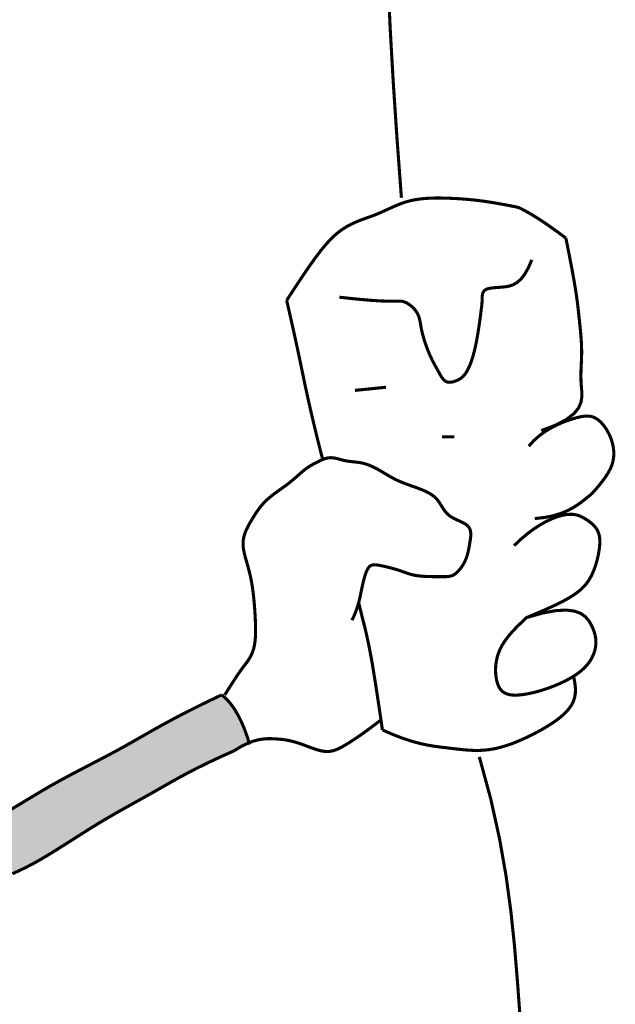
# Model space of a CAD drawing. Header units: feet. Extents: x 7.6 to 16.1, y -7.1 to 3.9.
# Tile 7 of 9: x 12.265 to 12.67, y -1.672 to -1.004. Entities that reach past the tile are written whole.
import ezdxf

# ---------------------------------------------------------------- set-up
doc = ezdxf.new("R2010")
doc.units = ezdxf.units.FT
doc.header["$MEASUREMENT"] = 0
doc.layers.get('0').update_dxf_attribs({"linetype": 'CONTINUOUS'})
doc.layers.add('FACE', color=7, linetype='CONTINUOUS')

msp = doc.modelspace()

# ---------------------------------------------------------------- hatches: boundary and pattern name
msp.add_hatch(color=7).paths.add_polyline_path([(11.27199, -1.45956), (11.28003, -1.46642), (11.29447, -1.46665), (11.3108, -1.46831), (11.3373, -1.47375), (11.3702, -1.48273), (11.39965, -1.48986), (11.42576, -1.49481), (11.45179, -1.49723), (11.46692, -1.49662), (11.48478, -1.49431), (11.49761, -1.4941), (11.50896, -1.49641), (11.51842, -1.50062), (11.52683, -1.50608), (11.53797, -1.51406), (11.54503, -1.51768), (11.55133, -1.51915), (11.55953, -1.51831), (11.58308, -1.5099), (11.60116, -1.50381), (11.61885, -1.49852), (11.63718, -1.4935), (11.64699, -1.50185), (11.65727, -1.50942), (11.67202, -1.51669), (11.69093, -1.5225), (11.71187, -1.52687), (11.7133, -1.50756), (11.73275, -1.52008), (11.75942, -1.53657), (11.77334, -1.54418), (11.78263, -1.54845), (11.7981, -1.55286), (11.8233, -1.55699), (11.84946, -1.56095), (11.8633, -1.56195), (11.88671, -1.56091), (11.91308, -1.55884), (11.93982, -1.55851), (11.95842, -1.5574), (11.98574, -1.55444), (11.97126, -1.55958), (11.96313, -1.56291), (11.95562, -1.56792), (11.94853, -1.57187), (11.94124, -1.57438), (11.95354, -1.57896), (11.96438, -1.58146), (11.97439, -1.58292), (11.98663, -1.58377), (11.99747, -1.58502), (12.00602, -1.58711), (12.01311, -1.59023), (12.02145, -1.59544), (12.02875, -1.60065), (12.0348, -1.60419), (12.04189, -1.60753), (12.04877, -1.60961), (12.05669, -1.60982), (12.06983, -1.60774), (12.08338, -1.60482), (12.09297, -1.60357), (12.10298, -1.60211), (12.1132, -1.59982), (12.13375, -1.59272), (12.18254, -1.57209), (12.19359, -1.5673), (12.21799, -1.55897), (12.23375, -1.55243), (12.24814, -1.54555), (12.2692, -1.53367), (12.29005, -1.52159), (12.31319, -1.50909), (12.34895, -1.48962), (12.38086, -1.47232), (12.40213, -1.46211), (12.40901, -1.46857), (12.41526, -1.47961), (12.41902, -1.48837), (12.4211, -1.49462), (12.40922, -1.50045), (12.39231, -1.50804), (12.36458, -1.52283), (12.32621, -1.54471), (12.30298, -1.55897), (12.28755, -1.56918), (12.27546, -1.57543), (12.25606, -1.58501), (12.23187, -1.59564), (12.2224, -1.59988), (12.20551, -1.60843), (12.19175, -1.61509), (12.18195, -1.61926), (12.1613, -1.62468), (12.14733, -1.62843), (12.12919, -1.63301), (12.11939, -1.63551), (12.1122, -1.63784), (12.10595, -1.64118), (12.10073, -1.6441), (12.09677, -1.6466), (12.09073, -1.64764), (12.07946, -1.64785), (12.03901, -1.64451), (12.00615, -1.64051), (11.98363, -1.63801), (11.96111, -1.63676), (11.95173, -1.63634), (11.93609, -1.63384), (11.91774, -1.63009), (11.90773, -1.62821), (11.89209, -1.62592), (11.88875, -1.6255), (11.88636, -1.59537), (11.8047, -1.59915), (11.80486, -1.60401), (11.8011, -1.60358), (11.79236, -1.60119), (11.78581, -1.59807), (11.78003, -1.59569), (11.77541, -1.59439), (11.77173, -1.59417), (11.76797, -1.59439), (11.76342, -1.59533), (11.75895, -1.59677), (11.75185, -1.59984), (11.7434, -1.60431), (11.73307, -1.61088), (11.7204, -1.6191), (11.70328, -1.62902), (11.68262, -1.63918), (11.6727, -1.64245), (11.66236, -1.64572), (11.65684, -1.64787), (11.64605, -1.65344), (11.63674, -1.65825), (11.63213, -1.6605), (11.62568, -1.66295), (11.61596, -1.66602), (11.60982, -1.66786), (11.60512, -1.66991), (11.60164, -1.67154), (11.5998, -1.67369), (11.59959, -1.67594), (11.60041, -1.6787), (11.60235, -1.68259), (11.60481, -1.68698), (11.60658, -1.69163), (11.60831, -1.69735), (11.61031, -1.70371), (11.6124, -1.70852), (11.61476, -1.71225), (11.61907, -1.71733), (11.62323, -1.72358), (11.6261, -1.72855), (11.62891, -1.73384), (11.63321, -1.74409), (11.63843, -1.75567), (11.64104, -1.7617), (11.62297, -1.76051), (11.60546, -1.76135), (11.5892, -1.76385), (11.57752, -1.76676), (11.57014, -1.77034), (11.56118, -1.77674), (11.55138, -1.78633), (11.54344, -1.79691), (11.53805, -1.80695), (11.53429, -1.81839), (11.53243, -1.82796), (11.53083, -1.84118), (11.53045, -1.86407), (11.53109, -1.88084), (11.5334, -1.90446), (11.53577, -1.92138), (11.53832, -1.93749), (11.60277, -1.93573), (11.59911, -1.88663), (11.59597, -1.85739), (11.5957, -1.84718), (11.59802, -1.83686), (11.60215, -1.82938), (11.6099, -1.82473), (11.61739, -1.82396), (11.6252, -1.82648), (11.63111, -1.83137), (11.63437, -1.83788), (11.63621, -1.84542), (11.63725, -1.86487), (11.63876, -1.91024), (11.64199, -2.01725), (11.63697, -2.01565), (11.62921, -2.01155), (11.62214, -2.00608), (11.61507, -2.00243), (11.60708, -2.00061), (11.59659, -2.00175), (11.58786, -2.00519), (11.57714, -2.01067), (11.56801, -2.01591), (11.56162, -2.02047), (11.55387, -2.03027), (11.54814, -2.0411), (11.5438, -2.05318), (11.54038, -2.06139), (11.53194, -2.04178), (11.51609, -2.00687), (11.50699, -1.98183), (11.5033, -1.96466), (11.49962, -1.94872), (11.49381, -1.92832), (11.49068, -1.91582), (11.48827, -1.89986), (11.48685, -1.87883), (11.48628, -1.85166), (11.48557, -1.83761), (11.48443, -1.81668), (11.48372, -1.8049), (11.484, -1.79007), (11.48585, -1.77815), (11.49169, -1.75921), (11.49638, -1.74402), (11.4995, -1.73096), (11.50529, -1.69915), (11.50839, -1.67974), (11.51209, -1.66553), (11.51739, -1.65436), (11.52668, -1.64285), (11.53427, -1.63536), (11.54658, -1.62734), (11.55797, -1.62085), (11.56186, -1.61796), (11.56918, -1.61084), (11.57557, -1.60206), (11.58356, -1.59169), (11.59085, -1.5842), (11.59594, -1.57871), (11.58086, -1.57722), (11.56045, -1.57529), (11.54997, -1.57428), (11.53469, -1.57348), (11.51917, -1.57137), (11.50059, -1.56827), (11.48508, -1.56595), (11.4737, -1.56356), (11.45292, -1.55687), (11.4378, -1.55197), (11.42751, -1.54918), (11.41133, -1.54599), (11.39402, -1.54238), (11.37854, -1.53839), (11.35924, -1.53188), (11.34193, -1.52524), (11.32667, -1.5195), (11.31017, -1.51454), (11.29604, -1.51214), (11.28274, -1.511), (11.27794, -1.51075), (11.27062, -1.51516), (11.26848, -1.50646), (11.26733, -1.49709), (11.26758, -1.48927), (11.26935, -1.47527), (11.27124, -1.46102)])

# ---------------------------------------------------------------- linework, layer by layer
at = {"color": 7}
msp.add_lwpolyline([(12.24814, -1.54555), (12.2692, -1.53367), (12.29005, -1.52159), (12.31319, -1.50909), (12.34895, -1.48962), (12.38086, -1.47232), (12.40213, -1.46211), (12.40901, -1.46857), (12.41526, -1.47961), (12.41902, -1.48837), (12.4211, -1.49462), (12.40922, -1.50045), (12.39231, -1.50804), (12.36458, -1.52283), (12.32621, -1.54471), (12.30298, -1.55897), (12.28755, -1.56918), (12.27546, -1.57543), (12.25606, -1.58501)], dxfattribs=at)
at = {"layer": 'FACE', "const_width": 0.0021}
for points in [[(12.51539, -0.97577), (12.51695, -1.01043), (12.51903, -1.04668), (12.52157, -1.08471), (12.52455, -1.12472)], [(12.44667, -1.19427), (12.45235, -1.18559), (12.45744, -1.17792), (12.46203, -1.1712), (12.46621, -1.16534), (12.47006, -1.16027), (12.47366, -1.15594), (12.47711, -1.15225), (12.48048, -1.14915), (12.48385, -1.14656), (12.48722, -1.1444), (12.49058, -1.1426), (12.49391, -1.14108), (12.49719, -1.13977), (12.50042, -1.13859), (12.50358, -1.13747), (12.50666, -1.13632), (12.50964, -1.13509), (12.51255, -1.1338), (12.51542, -1.13248), (12.51828, -1.13118), (12.52116, -1.12992), (12.52408, -1.12875), (12.52707, -1.12771), (12.53017, -1.12683), (12.53339, -1.12613), (12.53671, -1.12561), (12.54011, -1.12525), (12.54355, -1.12502), (12.54701, -1.12491), (12.55045, -1.12489), (12.55386, -1.12495), (12.55719, -1.12506), (12.56044, -1.1252), (12.56359, -1.12538), (12.56668, -1.1256), (12.56969, -1.12584), (12.57266, -1.12613), (12.57558, -1.12645), (12.57848, -1.1268), (12.58136, -1.1272), (12.58422, -1.12762), (12.58704, -1.12807), (12.58976, -1.12854), (12.59234, -1.129), (12.59475, -1.12944), (12.59693, -1.12985), (12.59884, -1.13022), (12.60043, -1.13053), (12.6017, -1.13078), (12.60269, -1.131), (12.60351, -1.13121), (12.60423, -1.13144), (12.60496, -1.13174), (12.60577, -1.13213), (12.60676, -1.13264), (12.60801, -1.13331), (12.60961, -1.13418), (12.61163, -1.13532), (12.61414, -1.1368), (12.61719, -1.13871), (12.62085, -1.1411), (12.62519, -1.14408), (12.63026, -1.1477), (12.63615, -1.15205)], [(12.63615, -1.15205), (12.63844, -1.16342), (12.64026, -1.17287), (12.64167, -1.18065), (12.64273, -1.18705), (12.64352, -1.19232), (12.6441, -1.19672), (12.64455, -1.20053), (12.64492, -1.20402), (12.64529, -1.2074), (12.64564, -1.21072), (12.64597, -1.21397), (12.64627, -1.21715), (12.64652, -1.22027), (12.64671, -1.22332), (12.64683, -1.22629), (12.64688, -1.22919), (12.64684, -1.23202), (12.64674, -1.23481), (12.64661, -1.23759), (12.64648, -1.2404), (12.6464, -1.24327), (12.64637, -1.24624), (12.64645, -1.24933), (12.64666, -1.25259), (12.64696, -1.25604), (12.64702, -1.25965), (12.64642, -1.26339), (12.64477, -1.26721), (12.64164, -1.27108), (12.63665, -1.27497), (12.62937, -1.27883), (12.61941, -1.28262)], [(12.48247, -1.19214), (12.49443, -1.19343), (12.50372, -1.19424), (12.51072, -1.19468), (12.51584, -1.19484), (12.51944, -1.19484), (12.52193, -1.19478), (12.52369, -1.19478), (12.52512, -1.19492), (12.52652, -1.19531), (12.52794, -1.19593), (12.52935, -1.19675), (12.53071, -1.19773), (12.532, -1.19884), (12.53319, -1.20005), (12.53424, -1.20133), (12.53512, -1.20264), (12.53582, -1.20396), (12.53636, -1.20529), (12.53677, -1.20666), (12.5371, -1.20808), (12.53738, -1.20956), (12.53765, -1.21113), (12.53794, -1.21279), (12.53829, -1.21457), (12.53873, -1.21648), (12.53926, -1.21848), (12.53987, -1.22054), (12.54053, -1.22264), (12.54125, -1.22474), (12.542, -1.22681), (12.54278, -1.22881), (12.54356, -1.23072), (12.54435, -1.23249), (12.54514, -1.23415), (12.54592, -1.23571), (12.54668, -1.23716), (12.54743, -1.23854), (12.54816, -1.23985), (12.54886, -1.24109), (12.54954, -1.2423), (12.55018, -1.24346), (12.55081, -1.24458), (12.55142, -1.24563), (12.55204, -1.24659), (12.55268, -1.24746), (12.55334, -1.24822), (12.55405, -1.24884), (12.55481, -1.24931), (12.55563, -1.24963), (12.5565, -1.2498), (12.55742, -1.24983), (12.55836, -1.24975), (12.55932, -1.24957), (12.56029, -1.24931), (12.56124, -1.24898), (12.56218, -1.24861), (12.56308, -1.24819), (12.56396, -1.24772), (12.56481, -1.24718), (12.56564, -1.24654), (12.56646, -1.24579), (12.56726, -1.2449), (12.56805, -1.24386), (12.56884, -1.24264), (12.56963, -1.24122), (12.57042, -1.2396), (12.57119, -1.23778), (12.57195, -1.23575), (12.5727, -1.2335), (12.57343, -1.23103), (12.57413, -1.22835), (12.5748, -1.22543), (12.57544, -1.22231), (12.57604, -1.21903), (12.5766, -1.2157), (12.57712, -1.2124), (12.57759, -1.20922), (12.578, -1.20623), (12.57835, -1.20353), (12.57865, -1.20121), (12.57888, -1.19932), (12.57905, -1.19783), (12.57918, -1.19665), (12.57926, -1.19573), (12.57931, -1.19498), (12.57934, -1.19435), (12.57934, -1.19376), (12.57935, -1.19314), (12.57935, -1.19244), (12.57938, -1.19166), (12.57946, -1.19085), (12.57961, -1.19002), (12.57986, -1.18921), (12.58023, -1.18845), (12.58075, -1.18776), (12.58145, -1.18717), (12.58234, -1.18671), (12.58341, -1.18635), (12.58468, -1.18608), (12.58612, -1.18587), (12.58774, -1.18571), (12.58952, -1.18556), (12.59146, -1.18541), (12.59356, -1.18523), (12.5958, -1.18498), (12.59816, -1.1845), (12.6006, -1.18361), (12.6031, -1.18213), (12.60562, -1.17989), (12.60814, -1.17671), (12.61062, -1.1724), (12.61303, -1.16679)], [(12.47113, -1.30219), (12.47112, -1.30214), (12.4696, -1.29622), (12.46809, -1.29024), (12.46661, -1.28425), (12.46517, -1.27832), (12.46378, -1.27244), (12.46244, -1.26662), (12.46115, -1.26086), (12.4599, -1.25515), (12.45869, -1.2495), (12.45754, -1.24391), (12.45637, -1.23826), (12.45515, -1.23246), (12.45388, -1.22649), (12.45255, -1.22036), (12.45116, -1.21408), (12.44972, -1.20763), (12.44822, -1.20103), (12.44667, -1.19427)], [(12.49303, -1.25531), (12.51409, -1.2532)], [(12.61099, -1.29316), (12.61433, -1.28945), (12.61796, -1.2862), (12.6218, -1.28339), (12.62573, -1.28097), (12.62966, -1.27893), (12.63349, -1.27723), (12.63713, -1.27583), (12.64047, -1.27471), (12.64343, -1.27385), (12.64605, -1.27323), (12.64837, -1.27285), (12.65042, -1.27271), (12.65227, -1.27281), (12.65394, -1.27315), (12.65549, -1.27372), (12.65696, -1.27453), (12.65839, -1.27556), (12.65978, -1.2768), (12.66111, -1.27822), (12.66236, -1.27979), (12.66354, -1.2815), (12.66462, -1.28331), (12.66559, -1.28521), (12.66645, -1.28716), (12.66717, -1.28915), (12.66776, -1.29116), (12.66821, -1.29318), (12.66851, -1.2952), (12.66867, -1.2972), (12.66867, -1.29918), (12.66852, -1.30113), (12.6682, -1.30303), (12.66773, -1.30487), (12.66711, -1.30665), (12.66637, -1.30837), (12.66553, -1.31002), (12.66461, -1.31162), (12.66364, -1.31315), (12.66263, -1.31461), (12.66162, -1.31601), (12.66061, -1.31734), (12.65962, -1.3186), (12.65867, -1.31977), (12.65778, -1.32084), (12.65695, -1.32182), (12.6562, -1.32268), (12.65555, -1.32342), (12.655, -1.32404), (12.65456, -1.32453), (12.65418, -1.32495), (12.65376, -1.32535), (12.65326, -1.32581), (12.65258, -1.32638), (12.65167, -1.32712), (12.65044, -1.32811), (12.64883, -1.3294), (12.64676, -1.33102), (12.64418, -1.33289), (12.64104, -1.33487), (12.63729, -1.33685), (12.63286, -1.33869), (12.62771, -1.34029), (12.62178, -1.3415), (12.61503, -1.34222)], [(12.55202, -1.28687), (12.56044, -1.28687)], [(12.40469, -1.46176), (12.40826, -1.4561), (12.41114, -1.45164), (12.41342, -1.4482), (12.41521, -1.4456), (12.41661, -1.44366), (12.41771, -1.4422), (12.41862, -1.44104), (12.41942, -1.43998), (12.42021, -1.4389), (12.42099, -1.43774), (12.42174, -1.43649), (12.42245, -1.43516), (12.42311, -1.43372), (12.42371, -1.43218), (12.42424, -1.43053), (12.42468, -1.42875), (12.42503, -1.42684), (12.42528, -1.42481), (12.42546, -1.42265), (12.42556, -1.42037), (12.42559, -1.41798), (12.42556, -1.41547), (12.42549, -1.41286), (12.42537, -1.41015), (12.42522, -1.40734), (12.42504, -1.40446), (12.42483, -1.40156), (12.42458, -1.39865), (12.4243, -1.39578), (12.42398, -1.39297), (12.42364, -1.39026), (12.42326, -1.38768), (12.42284, -1.38526), (12.4224, -1.38298), (12.42194, -1.38083), (12.42145, -1.37878), (12.42095, -1.37681), (12.42044, -1.3749), (12.41991, -1.37303), (12.41939, -1.37119), (12.41886, -1.36935), (12.41836, -1.3675), (12.41791, -1.36566), (12.41754, -1.36382), (12.41726, -1.36197), (12.41711, -1.36013), (12.4171, -1.35829), (12.41727, -1.35645), (12.41763, -1.3546), (12.41816, -1.35277), (12.41884, -1.35094), (12.41964, -1.34912), (12.42054, -1.34732), (12.42151, -1.34554), (12.42253, -1.34378), (12.42358, -1.34205), (12.42464, -1.34036), (12.42571, -1.33869), (12.42681, -1.33706), (12.42797, -1.33547), (12.42918, -1.3339), (12.43049, -1.33237), (12.43189, -1.33088), (12.4334, -1.32941), (12.43504, -1.32798), (12.43678, -1.32657), (12.4386, -1.32519), (12.44046, -1.32383), (12.44234, -1.32249), (12.44421, -1.32116), (12.44603, -1.31984), (12.44779, -1.31852), (12.44945, -1.31721), (12.45102, -1.3159), (12.45251, -1.31463), (12.45393, -1.31338), (12.45528, -1.31219), (12.45657, -1.31106), (12.45781, -1.31001), (12.45901, -1.30904), (12.46018, -1.30816), (12.46132, -1.30737), (12.46244, -1.30666), (12.46353, -1.30601), (12.46461, -1.3054), (12.46568, -1.30484), (12.46673, -1.3043), (12.46779, -1.30377), (12.46884, -1.30324), (12.4699, -1.30274), (12.47096, -1.30226), (12.47204, -1.30183), (12.47314, -1.30147), (12.47425, -1.3012), (12.47539, -1.30102), (12.47656, -1.30095), (12.47776, -1.30102), (12.47899, -1.30118), (12.48024, -1.30143), (12.48152, -1.30174), (12.48281, -1.30208), (12.48411, -1.30243), (12.48543, -1.30276), (12.48674, -1.30306), (12.48806, -1.30329), (12.48937, -1.30347), (12.49069, -1.30362), (12.49201, -1.30375), (12.49332, -1.30389), (12.49464, -1.30404), (12.49596, -1.30422), (12.49727, -1.30445), (12.49859, -1.30475), (12.49991, -1.30511), (12.50124, -1.30554), (12.50258, -1.30603), (12.50394, -1.30659), (12.50532, -1.30721), (12.50672, -1.3079), (12.50816, -1.30866), (12.50962, -1.30948), (12.51111, -1.31035), (12.51263, -1.31125), (12.51417, -1.31217), (12.51572, -1.31308), (12.51729, -1.31399), (12.51887, -1.31485), (12.52044, -1.31567), (12.52203, -1.31643), (12.52362, -1.31714), (12.52522, -1.3178), (12.52685, -1.31843), (12.52852, -1.31905), (12.53022, -1.31967), (12.53197, -1.32029), (12.53379, -1.32093), (12.53566, -1.32161), (12.53756, -1.32233), (12.53946, -1.32311), (12.54133, -1.32395), (12.54314, -1.32488), (12.54485, -1.32591), (12.54642, -1.32704), (12.54783, -1.32829), (12.54906, -1.32967), (12.55014, -1.33114), (12.55113, -1.33267), (12.55209, -1.33421), (12.55306, -1.33575), (12.5541, -1.33722), (12.55527, -1.33861), (12.55661, -1.33987), (12.55816, -1.34098), (12.55988, -1.34196), (12.56168, -1.34285), (12.5635, -1.34369), (12.56528, -1.34451), (12.56693, -1.34535), (12.5684, -1.34624), (12.5696, -1.34724), (12.5705, -1.34835), (12.57111, -1.34958), (12.57147, -1.35091), (12.57162, -1.35232), (12.57162, -1.3538), (12.57148, -1.35533), (12.57127, -1.35689), (12.57101, -1.35847), (12.57075, -1.36005), (12.57047, -1.36162), (12.57017, -1.36319), (12.56983, -1.36474), (12.56944, -1.36628), (12.56899, -1.3678), (12.56847, -1.36929), (12.56786, -1.37075), (12.56716, -1.37218), (12.56637, -1.37356), (12.56552, -1.37488), (12.56462, -1.37611), (12.56368, -1.37724), (12.56273, -1.37826), (12.56178, -1.37915), (12.56085, -1.37988), (12.55994, -1.38046), (12.55903, -1.3809), (12.55808, -1.38121), (12.55707, -1.38142), (12.55597, -1.38155), (12.55473, -1.38162), (12.55332, -1.38164), (12.55172, -1.38164), (12.5499, -1.38164), (12.54791, -1.38164), (12.54579, -1.38161), (12.5436, -1.38156), (12.5414, -1.38148), (12.53923, -1.38136), (12.53716, -1.38118), (12.53522, -1.38095), (12.53347, -1.38066), (12.53188, -1.38031), (12.5304, -1.37991), (12.52899, -1.37946), (12.52762, -1.37899), (12.52624, -1.37849), (12.52481, -1.37797), (12.52329, -1.37745), (12.52165, -1.37692), (12.51991, -1.37641), (12.51812, -1.37591), (12.51631, -1.37543), (12.51451, -1.37499), (12.51277, -1.37459), (12.51112, -1.37424), (12.5096, -1.37395), (12.50823, -1.37372), (12.50701, -1.37359), (12.50592, -1.37357), (12.50494, -1.37369), (12.50407, -1.37397), (12.50328, -1.37444), (12.50255, -1.37513), (12.50187, -1.37606), (12.50123, -1.37724), (12.50062, -1.37865), (12.50004, -1.38027), (12.49949, -1.38207), (12.49896, -1.38401), (12.49845, -1.38608), (12.49796, -1.38823), (12.4975, -1.39045), (12.49704, -1.39271), (12.49656, -1.39502), (12.49602, -1.3974), (12.49537, -1.39988), (12.49459, -1.40248), (12.49363, -1.40521), (12.49245, -1.4081), (12.49101, -1.41116)], [(12.60104, -1.36058), (12.60574, -1.35614), (12.61032, -1.35231), (12.61474, -1.34905), (12.61898, -1.34633), (12.62299, -1.34411), (12.62675, -1.34236), (12.63023, -1.34104), (12.63338, -1.34012), (12.6362, -1.33956), (12.63871, -1.33933), (12.64094, -1.33938), (12.64293, -1.33967), (12.64473, -1.34016), (12.64636, -1.34081), (12.64787, -1.34158), (12.6493, -1.34241), (12.65067, -1.34329), (12.65198, -1.34421), (12.65322, -1.34517), (12.65437, -1.34617), (12.65542, -1.34723), (12.65636, -1.34835), (12.65718, -1.34953), (12.65785, -1.35078), (12.65838, -1.3521), (12.65877, -1.3535), (12.65904, -1.35496), (12.65918, -1.3565), (12.65921, -1.3581), (12.65915, -1.35978), (12.659, -1.36152), (12.65877, -1.36333), (12.65847, -1.36521), (12.65811, -1.36713), (12.65767, -1.3691), (12.65717, -1.3711), (12.65658, -1.37311), (12.65592, -1.37513), (12.65518, -1.37714), (12.65435, -1.37912), (12.65343, -1.38108), (12.65238, -1.38301), (12.65117, -1.38491), (12.64974, -1.3868), (12.64807, -1.38867), (12.64611, -1.39054), (12.64381, -1.3924), (12.64114, -1.39427), (12.63809, -1.39614), (12.63474, -1.39799), (12.63123, -1.39979), (12.62766, -1.4015), (12.62418, -1.40309), (12.62089, -1.40454), (12.61793, -1.40582), (12.6154, -1.40689), (12.61341, -1.40773), (12.61192, -1.40836), (12.61084, -1.40881), (12.61013, -1.40911), (12.60969, -1.40929), (12.60947, -1.40939), (12.60938, -1.40942), (12.60937, -1.40943), (12.60937, -1.40943), (12.60932, -1.40948), (12.60918, -1.40961), (12.60893, -1.40986), (12.6085, -1.41027), (12.60786, -1.41088), (12.60698, -1.41173), (12.60579, -1.41287), (12.6043, -1.41431), (12.60255, -1.41605), (12.60064, -1.41805), (12.59864, -1.42027), (12.59664, -1.4227), (12.59472, -1.42528), (12.59298, -1.42801), (12.59148, -1.43084), (12.5903, -1.43373), (12.58944, -1.43666), (12.58885, -1.43958), (12.58853, -1.44245), (12.58844, -1.44521), (12.58856, -1.44784), (12.58886, -1.4503), (12.58932, -1.45253), (12.58991, -1.4545), (12.59065, -1.45622), (12.59153, -1.4577), (12.59257, -1.45894), (12.59378, -1.45995), (12.59516, -1.46075), (12.59673, -1.46134), (12.59848, -1.46172), (12.60044, -1.46192), (12.60256, -1.46194), (12.60481, -1.46181), (12.60717, -1.46155), (12.6096, -1.46116), (12.61207, -1.46067), (12.61455, -1.4601), (12.617, -1.45947), (12.61939, -1.45878), (12.62173, -1.45805), (12.62402, -1.45728), (12.62624, -1.45647), (12.6284, -1.45562), (12.63051, -1.45474), (12.63256, -1.45383), (12.63455, -1.45289), (12.63648, -1.45193), (12.63835, -1.45094), (12.64015, -1.44991), (12.64189, -1.44884), (12.64355, -1.44773), (12.64514, -1.44656), (12.64665, -1.44534), (12.64809, -1.44406), (12.64943, -1.44271), (12.65069, -1.4413), (12.65184, -1.43982), (12.65289, -1.43827), (12.65382, -1.43666), (12.65464, -1.43497), (12.65532, -1.43323), (12.65587, -1.43141), (12.65627, -1.42952), (12.65651, -1.42756), (12.65655, -1.42552), (12.65639, -1.42339), (12.65599, -1.42117), (12.65533, -1.41884), (12.65439, -1.41641), (12.65314, -1.41387), (12.65153, -1.41124), (12.64933, -1.40873), (12.64629, -1.40658), (12.64215, -1.40502), (12.63664, -1.40429), (12.62952, -1.40462), (12.62051, -1.40625), (12.60937, -1.40943)], [(12.51165, -1.48556), (12.51072, -1.47914), (12.50983, -1.47302), (12.50896, -1.46719), (12.50812, -1.46167), (12.50732, -1.45644), (12.50654, -1.45151), (12.5058, -1.44688), (12.50508, -1.44254), (12.50438, -1.43842), (12.50365, -1.43441), (12.50291, -1.43053), (12.50215, -1.42677), (12.50137, -1.42314), (12.50058, -1.41962), (12.49977, -1.41623), (12.49894, -1.41296), (12.49808, -1.40963), (12.4972, -1.40604), (12.49628, -1.40221), (12.49556, -1.39915)], [(12.51165, -1.48556), (12.51928, -1.48885), (12.52607, -1.49142), (12.53214, -1.49338), (12.53758, -1.49483), (12.54249, -1.49588), (12.54699, -1.49663), (12.55116, -1.49718), (12.55512, -1.49765), (12.55895, -1.49811), (12.56269, -1.49855), (12.56635, -1.49894), (12.56997, -1.49924), (12.57357, -1.49942), (12.57716, -1.49944), (12.58077, -1.49927), (12.58443, -1.49886), (12.58815, -1.49821), (12.59192, -1.4973), (12.59574, -1.49618), (12.59959, -1.49484), (12.60347, -1.49332), (12.60736, -1.49163), (12.61126, -1.4898), (12.61516, -1.48783), (12.61903, -1.48574), (12.62282, -1.48356), (12.62645, -1.48128), (12.62987, -1.47891), (12.633, -1.47646), (12.63577, -1.47394), (12.63812, -1.47136), (12.63998, -1.46873), (12.6413, -1.46605), (12.64214, -1.46337), (12.64257, -1.46071), (12.64267, -1.45812), (12.64252, -1.45564), (12.64219, -1.45329), (12.64178, -1.45113), (12.64134, -1.44918)], [(12.25928, -1.53961), (12.26468, -1.53642), (12.27009, -1.53317), (12.27554, -1.52987), (12.28109, -1.52655), (12.28679, -1.52325), (12.29267, -1.51997), (12.29871, -1.51671), (12.30486, -1.51347), (12.31109, -1.51022), (12.31735, -1.50697), (12.3236, -1.5037), (12.3298, -1.50041), (12.33592, -1.49707), (12.34195, -1.49367), (12.34811, -1.49014), (12.35467, -1.48641), (12.36188, -1.48238), (12.37002, -1.47798), (12.37934, -1.47313), (12.39011, -1.46775), (12.40259, -1.46176)], [(12.40259, -1.46176), (12.40565, -1.46441), (12.40851, -1.46761), (12.41118, -1.4713), (12.41365, -1.47544), (12.41592, -1.47997), (12.418, -1.48485), (12.41988, -1.49002), (12.42156, -1.49544)], [(12.41103, -1.49966), (12.41558, -1.49688), (12.41975, -1.49479), (12.42357, -1.4933), (12.42707, -1.49232), (12.43027, -1.49176), (12.43319, -1.4915), (12.43586, -1.49147), (12.43829, -1.49157), (12.44051, -1.49172), (12.44256, -1.4919), (12.44445, -1.49211), (12.44621, -1.49237), (12.44787, -1.49266), (12.44945, -1.493), (12.45099, -1.49337), (12.45251, -1.4938), (12.45402, -1.49427), (12.45555, -1.49477), (12.45707, -1.49531), (12.45859, -1.49586), (12.46011, -1.49642), (12.46162, -1.49699), (12.46313, -1.49754), (12.46463, -1.49808), (12.46611, -1.49859), (12.46759, -1.49906), (12.46907, -1.49947), (12.47054, -1.4998), (12.47201, -1.50003), (12.47348, -1.50016), (12.47496, -1.50015), (12.47645, -1.50001), (12.47795, -1.4997), (12.47947, -1.49924), (12.48104, -1.49863), (12.48267, -1.49788), (12.48436, -1.49699), (12.48615, -1.49597), (12.48803, -1.49482), (12.49002, -1.49356), (12.49216, -1.49218), (12.49449, -1.49063), (12.49708, -1.48885), (12.49999, -1.48678), (12.50328, -1.48437), (12.50703, -1.48156), (12.51067, -1.47877)], [(12.41103, -1.49966), (12.40131, -1.50402), (12.39284, -1.50801), (12.38543, -1.51166), (12.37891, -1.51504), (12.37309, -1.51819), (12.36778, -1.52116), (12.36279, -1.52401), (12.35795, -1.52678), (12.35309, -1.52951), (12.34819, -1.53224), (12.34323, -1.535), (12.33821, -1.53779), (12.33311, -1.54066), (12.32794, -1.54362), (12.32269, -1.54669), (12.31734, -1.54991), (12.3119, -1.55327), (12.30641, -1.55674), (12.3009, -1.56025), (12.29541, -1.56374), (12.28999, -1.56715), (12.28468, -1.57041), (12.27951, -1.57347), (12.27453, -1.57626), (12.26977, -1.57874), (12.26515, -1.58097), (12.26061, -1.58303)], [(12.60481, -1.67677), (12.60319, -1.65466), (12.6013, -1.63203), (12.59886, -1.60868), (12.59555, -1.58438), (12.59107, -1.55894), (12.58513, -1.53214), (12.57741, -1.50378)]]:
    msp.add_lwpolyline(points, dxfattribs=at)

doc.saveas('drawing.dxf')
